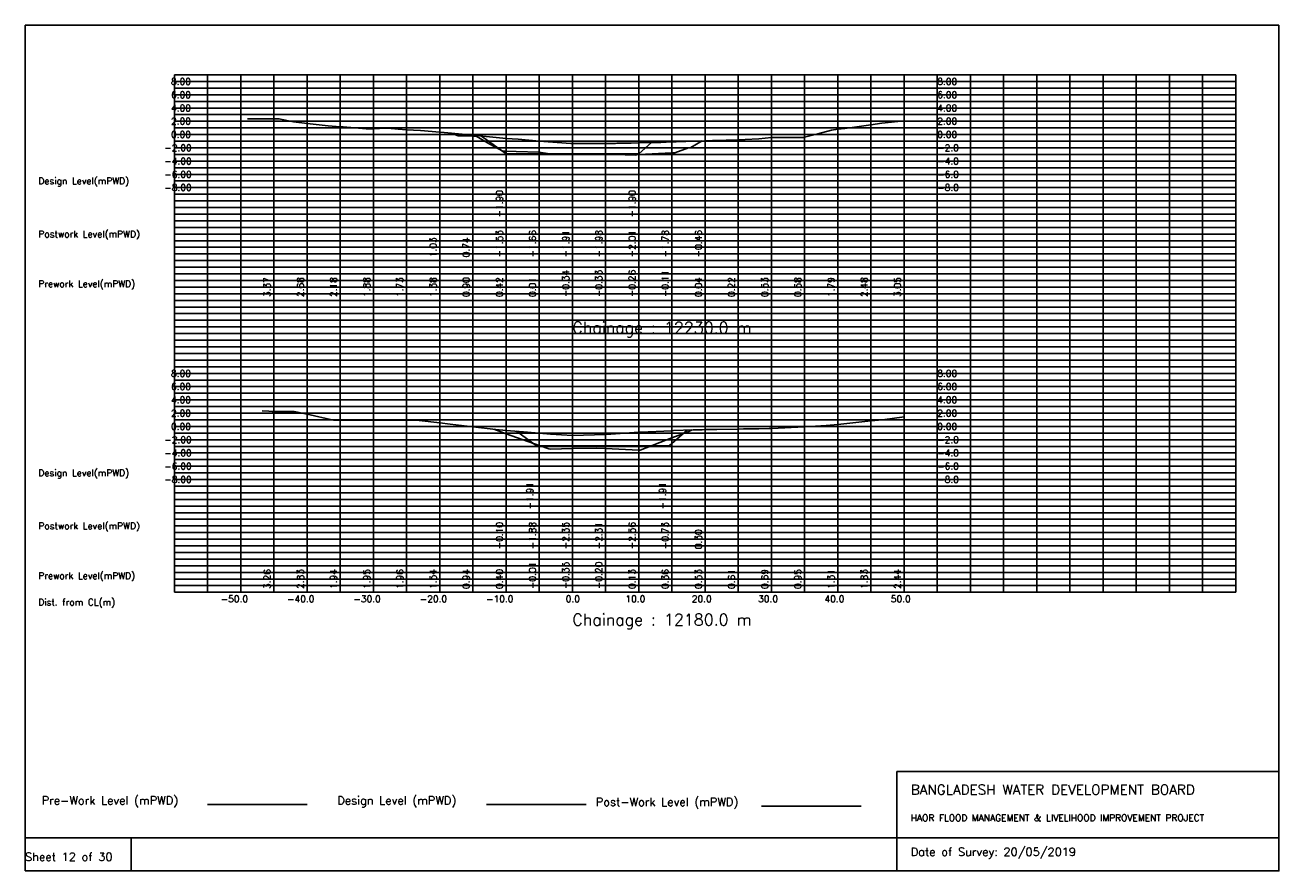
# Model space of a CAD drawing. Extents: x 0 to 189, y 0 to 128.
import ezdxf

# ---------------------------------------------------------------- set-up
doc = ezdxf.new("R2010")
doc.units = 0
doc.header["$MEASUREMENT"] = 0
doc.linetypes.add('1-1', pattern=[0])
for name, color, linetype in [('P1', 7, 'CONTINUOUS'), ('P15', 8, 'CONTINUOUS'), ('P2', 3, 'CONTINUOUS'), ('P3', 1, 'CONTINUOUS'), ('P6', 4, 'CONTINUOUS')]:
    doc.layers.add(name, color=color, linetype=linetype)
doc.styles.add('ROMAN_SIMPLEX', font='ROMANS')

msp = doc.modelspace()

# ---------------------------------------------------------------- linework, layer by layer
at = {"layer": 'P1'}
for p, q in [((0, 127.5), (0, 5)), ((0, 127.5), (189, 127.5)), ((189, 127.5), (189, 5)), ((131.4, 15), (131.4, 0)), ((131.4, 15), (189, 15)), ((16, 5), (16, 0))]:
    msp.add_line(p, q, dxfattribs=at)
at = {"layer": 'P1', "linetype": '1-1'}
msp.add_lwpolyline([(0, 0), (189, 0), (189, 5), (0, 5), (0, 0)], dxfattribs=at)
at = {"layer": 'P15', "linetype": '1-1'}
for points in [[(22.5, 120), (182.5, 120)], [(22.5, 42), (22.5, 120)], [(27.5, 42), (27.5, 120)], [(32.5, 42), (32.5, 120)], [(37.5, 42), (37.5, 120)], [(42.5, 42), (42.5, 120)], [(47.5, 42), (47.5, 120)], [(52.5, 42), (52.5, 120)], [(57.5, 42), (57.5, 120)], [(62.5, 42), (62.5, 120)], [(67.5, 42), (67.5, 120)], [(72.5, 42), (72.5, 120)], [(77.5, 42), (77.5, 120)], [(82.5, 42), (82.5, 120)], [(87.5, 42), (87.5, 120)], [(92.5, 42), (92.5, 120)], [(97.5, 42), (97.5, 120)], [(102.5, 42), (102.5, 120)], [(107.5, 42), (107.5, 120)], [(112.5, 42), (112.5, 120)], [(117.5, 42), (117.5, 120)], [(122.5, 42), (122.5, 120)], [(127.5, 42), (127.5, 120)], [(132.5, 42), (132.5, 120)], [(137.5, 42), (137.5, 120)], [(142.5, 42), (142.5, 120)], [(147.5, 42), (147.5, 120)], [(152.5, 42), (152.5, 120)], [(157.5, 42), (157.5, 120)], [(162.5, 42), (162.5, 120)], [(167.5, 42), (167.5, 120)], [(172.5, 42), (172.5, 120)], [(177.5, 42), (177.5, 120)], [(182.5, 42), (182.5, 120)], [(22.5, 119), (182.5, 119)], [(22.5, 118), (182.5, 118)], [(22.5, 117), (182.5, 117)], [(22.5, 116), (182.5, 116)], [(22.5, 115), (182.5, 115)], [(22.5, 114), (182.5, 114)], [(22.5, 113), (182.5, 113)], [(22.5, 112), (182.5, 112)], [(22.5, 111), (182.5, 111)], [(22.5, 110), (182.5, 110)], [(22.5, 109), (182.5, 109)], [(22.5, 108), (182.5, 108)], [(22.5, 107), (182.5, 107)], [(22.5, 106), (182.5, 106)], [(22.5, 105), (182.5, 105)], [(22.5, 104), (182.5, 104)], [(22.5, 103), (182.5, 103)], [(22.5, 102), (182.5, 102)], [(22.5, 101), (182.5, 101)], [(22.5, 100), (182.5, 100)], [(22.5, 99), (182.5, 99)], [(22.5, 98), (182.5, 98)], [(22.5, 97), (182.5, 97)], [(22.5, 96), (182.5, 96)], [(22.5, 95), (182.5, 95)], [(22.5, 94), (182.5, 94)], [(22.5, 93), (182.5, 93)], [(22.5, 92), (182.5, 92)], [(22.5, 91), (182.5, 91)], [(22.5, 90), (182.5, 90)], [(22.5, 89), (182.5, 89)], [(22.5, 88), (182.5, 88)], [(22.5, 87), (182.5, 87)], [(22.5, 86), (182.5, 86)], [(22.5, 85), (182.5, 85)], [(22.5, 84), (182.5, 84)], [(22.5, 83), (182.5, 83)], [(22.5, 82), (182.5, 82)], [(22.5, 81), (182.5, 81)], [(22.5, 80), (182.5, 80)], [(22.5, 79), (182.5, 79)], [(22.5, 78), (182.5, 78)], [(22.5, 77), (182.5, 77)], [(22.5, 76), (182.5, 76)], [(22.5, 75), (182.5, 75)], [(22.5, 74), (182.5, 74)], [(22.5, 73), (182.5, 73)], [(22.5, 72), (182.5, 72)], [(22.5, 71), (182.5, 71)], [(22.5, 70), (182.5, 70)], [(22.5, 69), (182.5, 69)], [(22.5, 68), (182.5, 68)], [(22.5, 67), (182.5, 67)], [(22.5, 66), (182.5, 66)], [(22.5, 65), (182.5, 65)], [(22.5, 64), (182.5, 64)], [(22.5, 63), (182.5, 63)], [(22.5, 62), (182.5, 62)], [(22.5, 61), (182.5, 61)], [(22.5, 60), (182.5, 60)], [(22.5, 59), (182.5, 59)], [(22.5, 58), (182.5, 58)], [(22.5, 57), (182.5, 57)], [(22.5, 56), (182.5, 56)], [(22.5, 55), (182.5, 55)], [(22.5, 54), (182.5, 54)], [(22.5, 53), (182.5, 53)], [(22.5, 52), (182.5, 52)], [(22.5, 51), (182.5, 51)], [(22.5, 50), (182.5, 50)], [(22.5, 49), (182.5, 49)], [(22.5, 48), (182.5, 48)], [(22.5, 47), (182.5, 47)], [(22.5, 46), (182.5, 46)], [(22.5, 45), (182.5, 45)], [(22.5, 44), (182.5, 44)], [(22.5, 43), (182.5, 43)], [(22.5, 42), (182.5, 42)]]:
    msp.add_lwpolyline(points, dxfattribs=at)
at = {"layer": 'P2'}
msp.add_line((27.5, 10), (42.5, 10), dxfattribs=at)
at = {"layer": 'P2', "linetype": '1-1'}
for points in [[(33.54, 113.35), (37.5, 113.37), (38.26, 113.37), (40.44, 112.93), (42.5, 112.68), (45.7, 112.29), (47.5, 112.18), (47.94, 112.16), (51.42, 111.87), (52.5, 111.88), (53.41, 111.89), (54.66, 111.95), (56.24, 111.81), (57.5, 111.73), (59.6, 111.61), (62.5, 111.38), (63.18, 111.32), (67.5, 110.9), (72.03, 110.45), (72.5, 110.42), (74.31, 110.31), (76.47, 110.09), (77.5, 110.01), (82.27, 109.67), (82.5, 109.66), (87.5, 109.67), (88.99, 109.67), (89.21, 109.69), (91.34, 109.7), (92.5, 109.74), (93.45, 109.78), (95.83, 109.8), (97.5, 109.89), (97.93, 109.92), (98.14, 109.92), (102.5, 110.04), (103.62, 110.08), (105.69, 110.15), (107.5, 110.22), (108.52, 110.26), (110.6, 110.36), (112.5, 110.53), (112.67, 110.55), (116.75, 110.53), (117.45, 110.57), (117.5, 110.58), (119.5, 111.12), (121.54, 111.66), (122.5, 111.79), (123.56, 111.93), (124.34, 112.01), (127.5, 112.48), (129.16, 112.73), (132.5, 113.05)], [(35.76, 69.37), (36.76, 69.32), (37.27, 69.26), (37.5, 69.26), (40.56, 69.25), (42.5, 68.83), (46.49, 67.96), (47.21, 67.94), (47.5, 67.94), (52.5, 67.95), (57.5, 67.96), (58.64, 67.96), (59.03, 67.95), (59.38, 67.92), (62.5, 67.54), (64.09, 67.35), (67.5, 66.94), (70.95, 66.52), (72.5, 66.4), (75.14, 66.2), (77.5, 65.99), (79.18, 65.84), (82.5, 65.65), (87.5, 65.8), (87.6, 65.8), (92.5, 66.13), (92.71, 66.14), (97.5, 66.36), (97.74, 66.37), (100.7, 66.48), (102.04, 66.49), (102.5, 66.53), (102.65, 66.54), (103, 66.56), (104.28, 66.56), (107.5, 66.61), (108.28, 66.62), (110.62, 66.65), (112.17, 66.67), (112.5, 66.69), (117.5, 66.95), (120.73, 67.12), (120.8, 67.14), (122.5, 67.31), (127.5, 67.83), (129.25, 68.01), (132.5, 68.44)]]:
    msp.add_lwpolyline(points, dxfattribs=at)
at = {"layer": 'P3'}
msp.add_line((69.56, 10), (84.56, 10), dxfattribs=at)
at = {"layer": 'P3', "linetype": '1-1'}
for points in [[(68.82, 110.77), (72.5, 108.1), (77.5, 108.1), (82.5, 108.1), (87.5, 108.1), (92.5, 108.1), (94.43, 109.79)], [(74.09, 66.28), (77.1, 64.1), (82.1, 64.1), (87.1, 64.1), (92.1, 64.1), (97.1, 64.1), (99.78, 66.44)]]:
    msp.add_lwpolyline(points, dxfattribs=at)
at = {"layer": 'P6'}
msp.add_line((111.03, 9.78), (126.03, 9.78), dxfattribs=at)
at = {"layer": 'P6', "linetype": '1-1'}
for points in [[(64.25, 111.22), (65.29, 110.82), (67.5, 110.74), (68, 110.73), (70.04, 109.57), (72.04, 108.48), (72.5, 108.47), (74.02, 108.43), (77.49, 108.35), (77.5, 108.34), (78.73, 108.13), (80.86, 108.09), (82.5, 108.09), (85.38, 108.08), (87.5, 108.02), (91.94, 107.91), (92.44, 107.99), (92.5, 107.99), (97.5, 108.22), (97.93, 108.24), (100.01, 108.99), (100.33, 109.06), (102.07, 110.03)], [(70.64, 66.57), (72.5, 65.9), (77.5, 64.12), (78.96, 63.6), (79.18, 63.57), (82.5, 63.65), (86.2, 63.75), (87.5, 63.69), (92.5, 63.44), (92.68, 63.44), (92.74, 63.44), (97.5, 65.27), (99.94, 66.2), (99.97, 66.2), (100.57, 66.47)]]:
    msp.add_lwpolyline(points, dxfattribs=at)

# ---------------------------------------------------------------- texts
at = {"layer": 'P1', "style": 'ROMAN_SIMPLEX'}
for s, height, rotation, p in [('8.00', 1, 360, (22, 118.5)), ('8.00', 1, 360, (137.5, 118.5)), ('6.00', 1, 360, (22, 116.5)), ('6.00', 1, 360, (137.5, 116.5)), ('4.00', 1, 360, (22, 114.5)), ('4.00', 1, 360, (137.5, 114.5)), ('2.00', 1, 360, (22, 112.5)), ('2.00', 1, 360, (137.5, 112.5)), ('0.00', 1, 360, (22, 110.5)), ('0.00', 1, 360, (137.5, 110.5)), ('-2.00', 1, 360, (21, 108.5)), ('-2.0', 1, 360, (137.5, 108.5)), ('-4.00', 1, 360, (21, 106.5)), ('-4.0', 1, 360, (137.5, 106.5)), ('Design Level(mPWD)', 1, 360, (2, 103.5)), ('-6.00', 1, 360, (21, 104.5)), ('-6.0', 1, 360, (137.5, 104.5)), ('-8.00', 1, 360, (21, 102.5)), ('-8.0', 1, 360, (137.5, 102.5)), ('-1.90', 1, 90, (72, 98.5)), ('-1.90', 1, 90, (92, 98.5)), ('Postwork Level(mPWD)', 1, 360, (2, 95.5)), ('1.03', 1, 90, (62, 92.5)), ('0.74', 1, 90, (67, 92.5)), ('-1.53', 1, 90, (72, 92.5)), ('-1.66', 1, 90, (77, 92.5)), ('-1.91', 1, 90, (82, 92.5)), ('-1.98', 1, 90, (87, 92.5)), ('-2.01', 1, 90, (92, 92.5)), ('-1.78', 1, 90, (97, 92.5)), ('-0.46', 1, 90, (102, 92.5)), ('Prework Level(mPWD)', 1, 360, (2, 88)), ('3.37', 1, 90, (37, 86.5)), ('2.68', 1, 90, (42, 86.5)), ('2.18', 1, 90, (47, 86.5)), ('1.88', 1, 90, (52, 86.5)), ('1.73', 1, 90, (57, 86.5)), ('1.38', 1, 90, (62, 86.5)), ('0.90', 1, 90, (67, 86.5)), ('0.42', 1, 90, (72, 86.5)), ('0.01', 1, 90, (77, 86.5)), ('-0.34', 1, 90, (82, 86.5)), ('-0.33', 1, 90, (87, 86.5)), ('-0.26', 1, 90, (92, 86.5)), ('-0.11', 1, 90, (97, 86.5)), ('0.04', 1, 90, (102, 86.5)), ('0.22', 1, 90, (107, 86.5)), ('0.53', 1, 90, (112, 86.5)), ('0.58', 1, 90, (117, 86.5)), ('1.79', 1, 90, (122, 86.5)), ('2.48', 1, 90, (127, 86.5)), ('3.05', 1, 90, (132, 86.5)), ('Chainage : 12230.0 m', 1.75, 360, (82.5, 81)), ('8.00', 1, 360, (22, 74.5)), ('8.00', 1, 360, (137.5, 74.5)), ('6.00', 1, 360, (22, 72.5)), ('6.00', 1, 360, (137.5, 72.5)), ('4.00', 1, 360, (22, 70.5)), ('4.00', 1, 360, (137.5, 70.5)), ('2.00', 1, 360, (22, 68.5)), ('2.00', 1, 360, (137.5, 68.5)), ('0.00', 1, 360, (22, 66.5)), ('0.00', 1, 360, (137.5, 66.5)), ('-2.00', 1, 360, (21, 64.5)), ('-2.0', 1, 360, (137.5, 64.5)), ('-4.00', 1, 360, (21, 62.5)), ('-4.0', 1, 360, (137.5, 62.5)), ('Design Level(mPWD)', 1, 360, (2, 59.5)), ('-6.00', 1, 360, (21, 60.5)), ('-6.0', 1, 360, (137.5, 60.5)), ('-8.00', 1, 360, (21, 58.5)), ('-8.0', 1, 360, (137.5, 58.5)), ('-1.91', 1, 90, (76.6, 54.5)), ('-1.91', 1, 90, (96.6, 54.5)), ('Postwork Level(mPWD)', 1, 360, (2, 51.5)), ('-0.10', 1, 90, (72, 48.5)), ('-1.88', 1, 90, (77, 48.5)), ('-2.35', 1, 90, (82, 48.5)), ('-2.31', 1, 90, (87, 48.5)), ('-2.56', 1, 90, (92, 48.5)), ('-0.73', 1, 90, (97, 48.5)), ('0.30', 1, 90, (102, 48.5)), ('-0.01', 1, 90, (77, 42.5)), ('-0.35', 1, 90, (82, 42.5)), ('-0.20', 1, 90, (87, 42.5)), ('Prework Level(mPWD)', 1, 360, (2, 44)), ('3.26', 1, 90, (37, 42.5)), ('2.83', 1, 90, (42, 42.5)), ('1.94', 1, 90, (47, 42.5)), ('1.95', 1, 90, (52, 42.5)), ('1.96', 1, 90, (57, 42.5)), ('1.54', 1, 90, (62, 42.5)), ('0.94', 1, 90, (67, 42.5)), ('0.40', 1, 90, (72, 42.5)), ('0.13', 1, 90, (92, 42.5)), ('0.36', 1, 90, (97, 42.5)), ('0.53', 1, 90, (102, 42.5)), ('0.61', 1, 90, (107, 42.5)), ('0.69', 1, 90, (112, 42.5)), ('0.95', 1, 90, (117, 42.5)), ('1.31', 1, 90, (122, 42.5)), ('1.83', 1, 90, (127, 42.5)), ('2.44', 1, 90, (132, 42.5)), ('Dist. from CL(m)', 1, 360, (2, 40)), ('-50.0', 1, 360, (29.5, 40.5)), ('-40.0', 1, 360, (39.5, 40.5)), ('-30.0', 1, 360, (49.5, 40.5)), ('-20.0', 1, 360, (59.5, 40.5)), ('-10.0', 1, 360, (69.5, 40.5)), ('0.0', 1, 360, (81.5, 40.5)), ('10.0', 1, 360, (90.5, 40.5)), ('20.0', 1, 360, (100.5, 40.5)), ('30.0', 1, 360, (110.5, 40.5)), ('40.0', 1, 360, (120.5, 40.5)), ('50.0', 1, 360, (130.5, 40.5)), ('Chainage : 12180.0 m', 1.75, 360, (82.5, 37)), ('Sheet 12 of 30', 1.25, 360, (0, 1.5))]:
    msp.add_text(s, height=height, rotation=rotation, dxfattribs=at).set_placement(p)
for s, height, p in [('Pre-Work Level (mPWD)', 1.25, (2.5, 10)), ('Design Level (mPWD)', 1.25, (47.06, 10)), ('BANGLADESH WATER DEVELOPMENT BOARD', 1.5, (133.5, 11.5)), ('Post-Work Level (mPWD)', 1.25, (86.03, 9.78)), ('HAOR FLOOD MANAGEMENT & LIVELIHOOD IMPROVEMENT PROJECT', 1, (133.5, 7.5)), ('Date of Survey: 20/05/2019', 1.25, (133.5, 2.25))]:
    msp.add_text(s, height=height, dxfattribs=at).set_placement(p)

doc.saveas('drawing.dxf')
